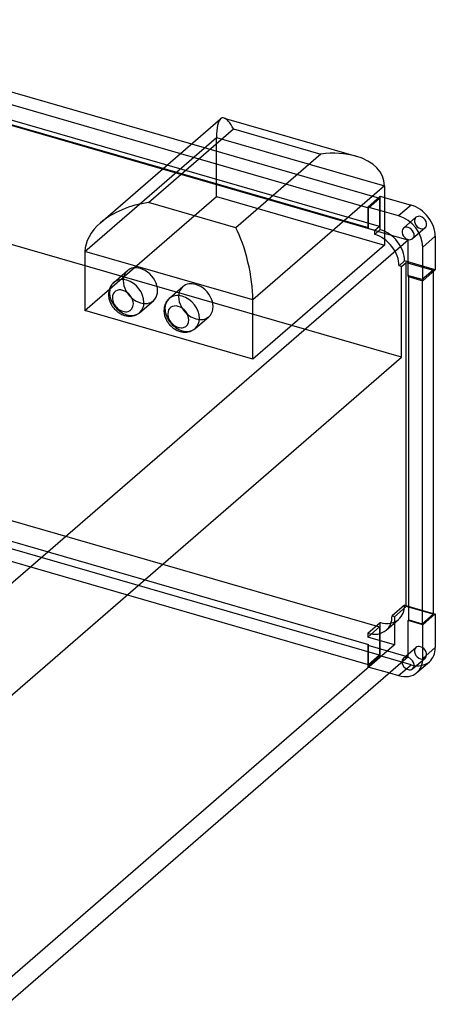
# Model space of a CAD drawing. Header units: millimetres. Extents: x -235 to 518, y -213 to 458.
# Tile 2 of 2: x 250 to 518, y -185 to 449. Entities that reach past the tile are written whole.
import ezdxf

# ---------------------------------------------------------------- set-up
doc = ezdxf.new("R2010")
doc.units = ezdxf.units.MM
doc.layers.add('HIDDEN', color=7, linetype='Continuous')
doc.layers.add('THICK', color=7, linetype='Continuous')

msp = doc.modelspace()

# ---------------------------------------------------------------- linework, layer by layer
at = {"layer": 'HIDDEN'}
for p, q in [((478.62, 313.54), (80.25, 428.54)), ((481.69, 316.19), (83.31, 431.19)), ((291.88, 300.11), (376.63, 373.51)), ((360.61, 369.33), (481.69, 334.38)), ((376.63, 335.37), (376.63, 373.51)), ((376.63, 373.51), (484.88, 342.26)), ((353.55, 363.21), (474.62, 328.26)), ((495.94, 231.98), (62.93, 356.98)), ((474.62, 315.24), (342.27, 353.44)), ((291.88, 261.97), (376.63, 335.37)), ((376.63, 335.37), (484.88, 304.12)), ((482.19, 335.68), (474.12, 328.69)), ((474.62, 328.26), (481.69, 334.38)), ((481.69, 334.38), (481.69, 316.19)), ((482.19, 314.11), (482.19, 335.68)), ((482.19, 335.68), (484.88, 334.9)), ((474.12, 328.69), (474.12, 314.8)), ((484.88, 325.59), (474.12, 328.69)), ((474.62, 315.24), (474.62, 328.26)), ((505.22, 322.05), (497.16, 315.07)), ((474.12, 314.8), (474.62, 315.24)), ((484.88, 311.7), (474.12, 314.8)), ((481.69, 316.19), (478.62, 313.54)), ((482.19, 314.11), (478.62, 311.03)), ((478.62, 311.03), (478.62, 313.54)), ((511.11, 315.25), (503.05, 308.27)), ((494.3, 290.83), (497.86, 293.91)), ((495.94, 290.35), (499.01, 293)), ((517.69, 288.19), (497.86, 293.91)), ((499.01, 293), (516.33, 288)), ((499.01, 71.3), (499.01, 293)), ((495.94, 290.35), (494.3, 290.83)), ((495.94, 231.98), (495.94, 290.35)), ((516.33, 288), (509.26, 281.89)), ((516.33, 288), (516.33, 287)), ((500.6, 284.39), (500.1, 283.95)), ((509.26, 281.89), (500.6, 284.39)), ((500.6, 283.81), (500.6, 284.39)), ((509.26, 281.89), (509.26, 281.31)), ((219.57, -7.37), (495.94, 231.98)), ((83.31, 173.11), (481.69, 58.11)), ((76.25, 161.84), (474.62, 46.84)), ((481.69, 39.93), (83.31, 154.93)), ((474.62, 33.81), (76.25, 148.81)), ((497.86, 72.21), (489.8, 65.23)), ((499.01, 71.3), (491.44, 64.75)), ((497.86, 72.21), (516.33, 66.88)), ((516.33, 66.3), (499.01, 71.3)), ((491.44, 64.75), (489.8, 65.23)), ((491.44, 64.75), (491.44, 46.57)), ((474.12, 54.08), (482.19, 61.06)), ((474.12, 51.57), (481.69, 58.11)), ((481.69, 58.11), (481.69, 39.93)), ((482.19, 39.49), (482.19, 61.06)), ((485.99, 56.03), (494.06, 63.02)), ((474.12, 54.08), (474.12, 51.57)), ((491.44, 46.57), (474.12, 51.57)), ((491.44, 46.57), (224.07, -184.99)), ((474.62, 46.84), (474.12, 46.4)), ((474.12, 46.4), (500.1, 38.9)), ((474.12, 46.4), (474.12, 32.51)), ((474.62, 33.81), (474.62, 46.84)), ((497.16, 37.94), (505.22, 44.92)), ((474.12, 32.51), (482.19, 39.49)), ((481.69, 39.93), (474.62, 33.81)), ((502.1, 33.74), (482.19, 39.49)), ((503.05, 31.14), (511.11, 38.12)), ((474.12, 32.51), (488.07, 28.49)), ((494.04, 26.76), (502.1, 33.74))]:
    msp.add_line(p, q, dxfattribs=at)
for centre, major_axis, ratio, start_param, end_param in [((387.61, 353.02), (-7.26, 33.04), 0.249311, 0.133915, 0.848259), ((508.17, 318.65), (-2.95, 3.4), 0.75, 0.000079, 2.284521), ((508.17, 318.65), (-2.95, 3.4), 0.75, -0.857072, 0.000079), ((508.17, 318.65), (-2.95, 3.4), 0.75, -3.141514, -0.857072), ((478.71, 295.41), (-11.78, 13.61), 0.75, -0.857072, -0.851516), ((478.71, 295.41), (-11.78, 13.61), 0.75, -2.433424, -0.857072), ((482.27, 298.5), (-11.78, 13.61), 0.75, -0.857072, -0.851516), ((482.27, 298.5), (-11.78, 13.61), 0.75, -2.433424, -0.857072), ((508.17, 318.65), (-2.95, 3.4), 0.75, 2.284521, 3.141672), ((327.6, 278.02), (8.38, -9.68), 0.75, -3.141514, -0.857072), ((318.8, 270.4), (-8.38, 9.68), 0.75, 0, 0.713724), ((318.8, 270.4), (-8.38, 9.68), 0.75, 0.713724, 2.284521), ((363.33, 267.71), (8.38, -9.68), 0.75, -3.141514, -0.857072), ((327.6, 278.02), (8.38, -9.68), 0.75, -0.857072, 0.000079), ((354.53, 260.09), (-8.38, 9.68), 0.75, 0, 0.713724), ((318.8, 270.4), (-8.38, 9.68), 0.75, 2.284521, 3.141593), ((354.53, 260.09), (-8.38, 9.68), 0.75, 0.713724, 2.284521), ((363.33, 267.71), (8.38, -9.68), 0.75, -0.857072, 0.000079), ((354.53, 260.09), (-8.38, 9.68), 0.75, 2.284521, 3.141593), ((482.27, 76.62), (-11.78, 13.61), 0.75, -3.141505, -2.422313), ((474.21, 69.64), (11.78, -13.61), 0.75, 0.000087, 0.71928), ((482.27, 76.62), (-11.78, 13.61), 0.75, 2.278965, 2.284521), ((482.27, 76.62), (-11.78, 13.61), 0.75, 2.284521, 3.14168), ((474.21, 69.64), (11.78, -13.61), 0.75, -0.862628, -0.857072), ((474.21, 69.64), (11.78, -13.61), 0.75, -0.857072, 0.000087), ((508.17, 41.52), (-2.95, 3.4), 0.75, 0.000079, 2.284521), ((508.17, 41.52), (-2.95, 3.4), 0.75, -0.857072, 0.000079), ((508.17, 41.52), (-2.95, 3.4), 0.75, -3.141514, -0.857072), ((500.1, 34.54), (2.95, -3.4), 0.75, 2.39383, 3.141672), ((508.17, 41.52), (-2.95, 3.4), 0.75, 2.284521, 3.141672), ((500.1, 34.54), (2.95, -3.4), 0.75, -3.141514, -2.39383), ((502.1, 49.33), (11.78, -13.61), 0.75, -0.857072, 0.000079)]:
    msp.add_ellipse(centre, major_axis=major_axis, ratio=ratio, start_param=start_param, end_param=end_param, dxfattribs=at)
at = {"layer": 'THICK'}
for p, q in [((83.31, 449.38), (360.61, 369.33)), ((76.25, 443.26), (353.55, 363.21)), ((342.27, 353.44), (76.25, 430.24)), ((301.88, 318.46), (379.31, 385.52)), ((381.52, 386), (466.63, 361.43)), ((332.86, 331.58), (387.61, 379)), ((387.61, 379), (443.9, 362.75)), ((443.9, 362.75), (389.15, 315.33)), ((484.88, 342.26), (400.13, 268.86)), ((484.88, 342.26), (484.88, 304.12)), ((389.15, 315.33), (332.86, 331.58)), ((484.88, 334.9), (502.1, 329.93)), ((502.1, 329.93), (494.04, 322.94)), ((494.04, 322.94), (484.88, 325.59)), ((500.1, 307.3), (484.88, 311.7)), ((500.1, 307.3), (239.24, 81.39)), ((500.1, 283.95), (500.1, 307.3)), ((517.69, 309.84), (509.63, 302.85)), ((517.69, 309.84), (517.69, 288.19)), ((291.88, 300.11), (291.88, 261.97)), ((400.13, 268.86), (291.88, 300.11)), ((484.88, 304.12), (400.13, 230.72)), ((509.63, 281.2), (509.63, 302.85)), ((310.42, 280.08), (319.22, 287.7)), ((517.69, 288.19), (509.63, 281.2)), ((516.33, 287), (516.33, 66.3)), ((309.52, 279.18), (309.03, 278.58)), ((310.05, 279.74), (309.52, 279.18)), ((310.42, 280.08), (310.05, 279.74)), ((500.1, 283.95), (509.63, 281.2)), ((500.6, 62.68), (500.6, 283.81)), ((509.26, 281.31), (509.26, 60.18)), ((307.09, 273.36), (307.05, 272.35)), ((307.22, 274.35), (307.09, 273.36)), ((307.36, 274.99), (307.22, 274.35)), ((307.62, 275.87), (307.36, 274.99)), ((307.94, 276.71), (307.62, 275.87)), ((308.35, 277.53), (307.94, 276.71)), ((308.68, 278.07), (308.35, 277.53)), ((309.03, 278.58), (308.68, 278.07)), ((346.15, 269.76), (354.95, 277.39)), ((307.05, 272.35), (307.06, 271.75)), ((307.06, 271.75), (307.11, 271.15)), ((307.11, 271.15), (307.2, 270.45)), ((307.2, 270.45), (307.33, 269.75)), ((307.33, 269.75), (307.48, 269.13)), ((307.48, 269.13), (307.66, 268.51)), ((307.66, 268.51), (307.87, 267.89)), ((307.87, 267.89), (308.11, 267.28)), ((308.11, 267.28), (308.37, 266.69)), ((308.37, 266.69), (308.66, 266.12)), ((327.18, 260.73), (335.98, 268.35)), ((344.08, 267.22), (343.67, 266.4)), ((344.4, 267.76), (344.08, 267.22)), ((344.76, 268.27), (344.4, 267.76)), ((345.24, 268.87), (344.76, 268.27)), ((345.77, 269.42), (345.24, 268.87)), ((346.15, 269.76), (345.77, 269.42)), ((400.13, 230.72), (400.13, 268.86)), ((400.13, 230.72), (291.88, 261.97)), ((308.66, 266.12), (308.98, 265.55)), ((308.98, 265.55), (309.32, 264.99)), ((309.32, 264.99), (309.69, 264.46)), ((309.69, 264.46), (310.07, 263.94)), ((310.07, 263.94), (310.48, 263.44)), ((310.48, 263.44), (310.91, 262.95)), ((310.91, 262.95), (311.5, 262.34)), ((311.5, 262.34), (312.12, 261.77)), ((312.12, 261.77), (312.82, 261.2)), ((312.82, 261.2), (313.35, 260.81)), ((313.35, 260.81), (313.89, 260.45)), ((313.89, 260.45), (314.44, 260.12)), ((314.44, 260.12), (315, 259.81)), ((325.95, 259.82), (326.38, 260.1)), ((326.38, 260.1), (326.79, 260.4)), ((326.79, 260.4), (327.18, 260.73)), ((342.81, 263.05), (342.77, 262.04)), ((342.77, 262.04), (342.79, 261.44)), ((342.79, 261.44), (342.83, 260.84)), ((342.95, 264.03), (342.81, 263.05)), ((342.83, 260.84), (342.92, 260.14)), ((342.92, 260.14), (343.05, 259.44)), ((343.08, 264.68), (342.95, 264.03)), ((343.34, 265.56), (343.08, 264.68)), ((343.67, 266.4), (343.34, 265.56)), ((315, 259.81), (315.6, 259.52)), ((315.6, 259.52), (316.2, 259.26)), ((316.2, 259.26), (316.8, 259.04)), ((316.8, 259.04), (317.41, 258.84)), ((317.41, 258.84), (317.87, 258.72)), ((317.87, 258.72), (318.41, 258.6)), ((318.41, 258.6), (318.94, 258.51)), ((318.94, 258.51), (319.47, 258.44)), ((319.47, 258.44), (320, 258.39)), ((320, 258.39), (320.53, 258.37)), ((320.53, 258.37), (321.05, 258.38)), ((321.05, 258.38), (321.88, 258.44)), ((321.88, 258.44), (322.68, 258.56)), ((322.68, 258.56), (323.5, 258.75)), ((323.5, 258.75), (323.96, 258.89)), ((323.96, 258.89), (324.41, 259.06)), ((324.41, 259.06), (324.85, 259.24)), ((324.85, 259.24), (325.28, 259.45)), ((325.28, 259.45), (325.5, 259.56)), ((325.5, 259.56), (325.95, 259.82)), ((343.05, 259.44), (343.2, 258.82)), ((343.2, 258.82), (343.38, 258.19)), ((343.38, 258.19), (343.59, 257.58)), ((343.59, 257.58), (343.83, 256.97)), ((343.83, 256.97), (344.1, 256.38)), ((344.1, 256.38), (344.39, 255.8)), ((344.39, 255.8), (344.71, 255.24)), ((344.71, 255.24), (345.05, 254.68)), ((345.05, 254.68), (345.41, 254.15)), ((345.41, 254.15), (345.8, 253.63)), ((362.9, 250.41), (371.7, 258.03)), ((345.8, 253.63), (346.21, 253.12)), ((346.21, 253.12), (346.64, 252.64)), ((346.64, 252.64), (347.23, 252.03)), ((347.23, 252.03), (347.85, 251.46)), ((347.85, 251.46), (348.54, 250.89)), ((348.54, 250.89), (349.07, 250.5)), ((349.07, 250.5), (349.61, 250.14)), ((349.61, 250.14), (350.16, 249.8)), ((350.16, 249.8), (350.73, 249.5)), ((350.73, 249.5), (351.32, 249.21)), ((351.32, 249.21), (351.92, 248.95)), ((351.92, 248.95), (352.53, 248.72)), ((352.53, 248.72), (353.14, 248.53)), ((353.14, 248.53), (353.6, 248.41)), ((353.6, 248.41), (354.13, 248.29)), ((354.13, 248.29), (354.66, 248.19)), ((354.66, 248.19), (355.2, 248.12)), ((355.2, 248.12), (355.73, 248.08)), ((355.73, 248.08), (356.25, 248.06)), ((356.25, 248.06), (356.78, 248.06)), ((356.78, 248.06), (357.6, 248.12)), ((357.6, 248.12), (358.4, 248.25)), ((358.4, 248.25), (359.22, 248.44)), ((359.22, 248.44), (359.68, 248.58)), ((359.68, 248.58), (360.13, 248.75)), ((360.13, 248.75), (360.58, 248.93)), ((360.58, 248.93), (361, 249.14)), ((361, 249.14), (361.23, 249.25)), ((361.23, 249.25), (361.67, 249.51)), ((361.67, 249.51), (362.1, 249.79)), ((362.1, 249.79), (362.51, 250.09)), ((362.51, 250.09), (362.9, 250.41)), ((509.26, 60.18), (516.33, 66.3)), ((509.63, 59.5), (517.69, 66.48)), ((516.33, 66.88), (517.69, 66.48)), ((517.69, 66.48), (517.69, 44.83)), ((500.1, 62.25), (500.6, 62.68)), ((509.63, 59.5), (500.1, 62.25)), ((500.1, 38.9), (500.1, 62.25)), ((500.6, 62.68), (509.26, 60.18)), ((509.63, 37.85), (509.63, 59.5)), ((509.63, 37.85), (517.69, 44.83)), ((500.1, 38.9), (242.26, -184.4)), ((505.83, 28.74), (513.89, 35.73)), ((488.07, 28.49), (494.04, 26.76))]:
    msp.add_line(p, q, dxfattribs=at)
for centre, major_axis, ratio, start_param, end_param in [((387.61, 353.02), (-7.26, 33.04), 0.249311, -0.13722, 0.133915), ((387.61, 353.02), (-7.26, 33.04), 0.249311, -0.722537, -0.13722), ((443.9, 336.77), (40.61, 8.93), 0.615841, 0.850944, 1.436262), ((443.9, 336.77), (40.61, 8.93), 0.615841, -0.134535, 0.850944), ((332.86, 305.6), (-40.61, -8.93), 0.615841, -1.705331, -0.848878), ((502.1, 314.34), (11.78, -13.61), 0.75, 0.713724, 2.284521), ((332.86, 305.6), (-40.61, -8.93), 0.615841, -0.848878, -0.134535), ((494.04, 307.35), (-11.78, 13.61), 0.75, -2.427868, -0.857072), ((389.15, 289.35), (7.26, -33.04), 0.249311, 0.848259, 2.419055), ((500.1, 311.67), (2.95, -3.4), 0.75, -3.141514, -0.857072), ((500.1, 311.67), (2.95, -3.4), 0.75, 2.284521, 3.141672), ((500.1, 311.67), (2.95, -3.4), 0.75, 0.000079, 2.284521), ((500.1, 311.67), (2.95, -3.4), 0.75, -0.857072, 0.000079), ((327.6, 278.02), (8.38, -9.68), 0.75, 2.284521, 3.141672), ((327.6, 278.02), (8.38, -9.68), 0.75, 0.000079, 2.284521), ((318.8, 270.4), (-8.38, 9.68), 0.75, -0.857072, 0), ((318.8, 270.4), (-8.38, 9.68), 0.75, -2.427868, -0.857072), ((363.33, 267.71), (8.38, -9.68), 0.75, 2.284521, 3.141672), ((316.3, 268.24), (-5.11, 5.9), 0.75, -0.857072, 0.713724), ((316.3, 268.24), (-5.11, 5.9), 0.75, -2.427868, -0.857072), ((363.33, 267.71), (8.38, -9.68), 0.75, 0.000079, 2.284521), ((316.3, 268.24), (-5.11, 5.9), 0.75, 0.713724, 3.855317), ((318.8, 270.4), (-8.38, 9.68), 0.75, -3.141514, -2.427868), ((354.53, 260.09), (-8.38, 9.68), 0.75, -0.857072, 0), ((354.53, 260.09), (-8.38, 9.68), 0.75, -2.427868, -0.857072), ((352.03, 257.92), (-5.11, 5.9), 0.75, -0.857072, 0.713724), ((352.03, 257.92), (-5.11, 5.9), 0.75, -2.427868, -0.857072), ((352.03, 257.92), (-5.11, 5.9), 0.75, 0.713724, 3.855317), ((354.53, 260.09), (-8.38, 9.68), 0.75, -3.141514, -2.427868), ((502.1, 49.33), (11.78, -13.61), 0.75, 0.000079, 0.713724), ((500.1, 34.54), (2.95, -3.4), 0.75, 2.284521, 2.39383), ((500.1, 34.54), (2.95, -3.4), 0.75, 0.000079, 2.284521), ((500.1, 34.54), (2.95, -3.4), 0.75, -2.39383, -0.857072), ((494.04, 42.35), (-11.78, 13.61), 0.75, -3.141514, -2.427868), ((494.04, 42.35), (-11.78, 13.61), 0.75, 2.284521, 3.141672), ((500.1, 34.54), (2.95, -3.4), 0.75, -0.857072, 0.000079)]:
    msp.add_ellipse(centre, major_axis=major_axis, ratio=ratio, start_param=start_param, end_param=end_param, dxfattribs=at)

doc.saveas('drawing.dxf')
